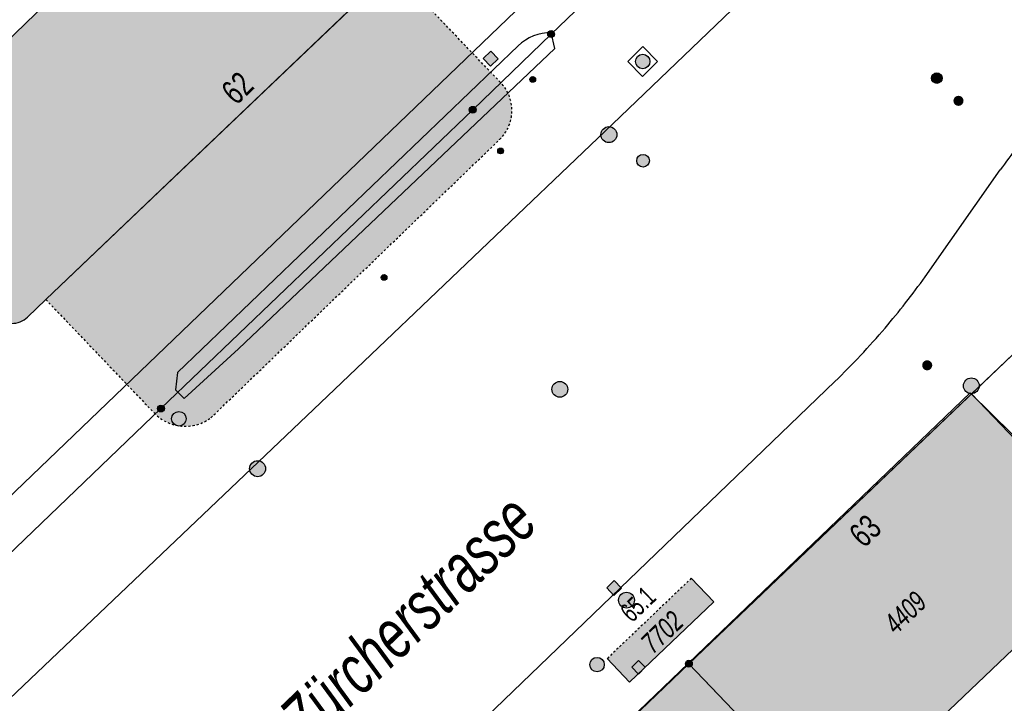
# Model space of a CAD drawing. Header units: metres. Extents: x 2695751 to 2696029, y 1260877 to 1261206.
# Tile 62 of 70: x 2695860 to 2695907, y 1261154 to 1261187. Entities that reach past the tile are written whole.
import ezdxf

# ---------------------------------------------------------------- set-up
doc = ezdxf.new("R2010")
doc.units = ezdxf.units.M
doc.header["$LTSCALE"] = 0.1
doc.linetypes.add('AUSGEZOGEN', pattern=[0])
doc.linetypes.add('VERDECKT2_S2', pattern=[0.36, 0.2, -0.16])
for name, color, linetype in [('Aménagement du territoire_Ligne de distance', 7, 'AUSGEZOGEN'), ('Limites de bien-fonds', 7, 'AUSGEZOGEN'), ('Mensuration officielle_Lignes (Couverture du sol)', 7, 'AUSGEZOGEN'), ('Mensuration officielle_Lignes (Objets divers)', 7, 'AUSGEZOGEN'), ('Mensuration officielle_Noms de rues', 7, 'AUSGEZOGEN'), ("Mensuration officielle_N° d'assurance", 7, 'AUSGEZOGEN'), ('Mensuration officielle_N° de bâtiment', 7, 'AUSGEZOGEN'), ('Mensuration officielle_Surface (Objets divers)', 7, 'AUSGEZOGEN'), ('Mensuration officielle_Surfaces de bâtiments (Couverture du sol)', 7, 'AUSGEZOGEN'), ('Mensuration officielle_Surfaces de bâtiments (Objets divers)', 7, 'AUSGEZOGEN'), ('Points fixes eau potable', 255, 'AUSGEZOGEN'), ('Points fixes EU', 255, 'AUSGEZOGEN'), ('Points fixes gaz', 255, 'AUSGEZOGEN'), ('Points fixes mensuration officielle', 255, 'AUSGEZOGEN'), ('Points fixes réseau électrique', 255, 'AUSGEZOGEN'), ('Réseau AEW', 8, 'AUSGEZOGEN')]:
    doc.layers.add(name, color=color, linetype=linetype)
doc.styles.add('ARIAL', font='arial.ttf')

msp = doc.modelspace()

# ---------------------------------------------------------------- hatches: boundary and pattern name
at = {"layer": 'Mensuration officielle_Surfaces de bâtiments (Couverture du sol)', "true_color": 0xd2d2d2, "transparency": 33554687}
for points in [[(2695829.558, 1261193.201), (2695842.146, 1261177.834), (2695845.702, 1261181.265), (2695846.298, 1261180.647), (2695845.392, 1261179.773), (2695848.97, 1261175.394), (2695850.618, 1261176.936), (2695850.625, 1261178.799), (2695848.123, 1261181.392), (2695848.389, 1261181.648), (2695847.285, 1261182.792), (2695858.9, 1261193.999), (2695862.362, 1261190.411), (2695860.241, 1261188.365), (2695861.257, 1261187.312), (2695852.643, 1261179), (2695858.891, 1261172.509), (2695858.93, 1261172.471), (2695858.97, 1261172.434), (2695859.012, 1261172.4), (2695859.056, 1261172.368), (2695859.102, 1261172.339), (2695859.149, 1261172.311), (2695859.197, 1261172.286), (2695859.246, 1261172.264), (2695859.297, 1261172.244), (2695859.348, 1261172.227), (2695859.401, 1261172.212), (2695859.454, 1261172.2), (2695859.507, 1261172.19), (2695859.561, 1261172.184), (2695859.615, 1261172.18), (2695859.67, 1261172.179), (2695859.724, 1261172.18), (2695859.778, 1261172.185), (2695859.832, 1261172.192), (2695859.885, 1261172.202), (2695859.938, 1261172.214), (2695859.99, 1261172.229), (2695860.042, 1261172.247), (2695860.092, 1261172.267), (2695860.141, 1261172.29), (2695860.189, 1261172.316), (2695860.236, 1261172.343), (2695860.281, 1261172.374), (2695860.325, 1261172.406), (2695860.367, 1261172.44), (2695860.407, 1261172.477), (2695861.275, 1261173.305), (2695877.691, 1261188.983), (2695880.801, 1261191.953), (2695869.622, 1261203.818), (2695867.258, 1261206.158), (2695834.718, 1261206.158), (2695825.75, 1261197.85)], [(2695891.76, 1261156.04), (2695898.74, 1261148.73), (2695912.161, 1261161.515), (2695905.167, 1261168.83)], [(2695898.74, 1261148.73), (2695891.76, 1261156.04), (2695878.371, 1261143.22), (2695878.576, 1261143.007), (2695875.837, 1261140.373), (2695882.233, 1261133.65), (2695873.316, 1261125.135), (2695876.905, 1261121.514), (2695881.16, 1261125.577), (2695882.281, 1261126.648), (2695884.785, 1261124.026), (2695890.427, 1261129.48), (2695889.224, 1261130.739), (2695895.665, 1261136.946), (2695891.276, 1261141.584)]]:
    msp.add_hatch(color=254, dxfattribs=at).paths.add_polyline_path(points)
at = {"layer": 'Mensuration officielle_Surfaces de bâtiments (Objets divers)', "true_color": 0xebebeb, "transparency": 33554687}
for points in [[(2695869.101, 1261167.704), (2695882.783, 1261180.893), (2695882.851, 1261180.962), (2695882.916, 1261181.035), (2695882.977, 1261181.111), (2695883.034, 1261181.19), (2695883.087, 1261181.272), (2695883.136, 1261181.356), (2695883.181, 1261181.443), (2695883.221, 1261181.532), (2695883.256, 1261181.623), (2695883.287, 1261181.715), (2695883.313, 1261181.809), (2695883.334, 1261181.904), (2695883.35, 1261182), (2695883.361, 1261182.097), (2695883.368, 1261182.194), (2695883.369, 1261182.292), (2695883.366, 1261182.389), (2695883.357, 1261182.486), (2695883.344, 1261182.583), (2695883.325, 1261182.679), (2695883.302, 1261182.773), (2695883.274, 1261182.867), (2695883.242, 1261182.958), (2695883.204, 1261183.049), (2695883.162, 1261183.137), (2695883.116, 1261183.222), (2695883.066, 1261183.306), (2695883.011, 1261183.386), (2695882.952, 1261183.464), (2695882.889, 1261183.539), (2695882.823, 1261183.61), (2695877.691, 1261188.983), (2695861.275, 1261173.305), (2695866.406, 1261167.932), (2695866.473, 1261167.865), (2695866.544, 1261167.8), (2695866.617, 1261167.74), (2695866.694, 1261167.682), (2695866.772, 1261167.629), (2695866.854, 1261167.579), (2695866.937, 1261167.533), (2695867.023, 1261167.491), (2695867.11, 1261167.452), (2695867.199, 1261167.418), (2695867.29, 1261167.389), (2695867.382, 1261167.363), (2695867.475, 1261167.342), (2695867.568, 1261167.325), (2695867.663, 1261167.313), (2695867.758, 1261167.305), (2695867.853, 1261167.301), (2695867.949, 1261167.302), (2695868.044, 1261167.307), (2695868.139, 1261167.317), (2695868.233, 1261167.331), (2695868.326, 1261167.35), (2695868.419, 1261167.372), (2695868.51, 1261167.4), (2695868.6, 1261167.431), (2695868.689, 1261167.467), (2695868.775, 1261167.506), (2695868.86, 1261167.55), (2695868.943, 1261167.598), (2695869.023, 1261167.649)], [(2695888.953, 1261155.157), (2695892.945, 1261158.969), (2695891.875, 1261160.09), (2695887.882, 1261156.278)]]:
    msp.add_hatch(color=7, dxfattribs=at).paths.add_polyline_path(points)
at = {"layer": 'Points fixes eau potable', "transparency": 33554687}
for points in [[(2695904.378, 1261182.905), (2695904.361, 1261182.888), (2695904.347, 1261182.868), (2695904.334, 1261182.848), (2695904.324, 1261182.826), (2695904.316, 1261182.804), (2695904.31, 1261182.78), (2695904.306, 1261182.756), (2695904.305, 1261182.732), (2695904.307, 1261182.708), (2695904.31, 1261182.684), (2695904.317, 1261182.661), (2695904.325, 1261182.639), (2695904.336, 1261182.617), (2695904.349, 1261182.597), (2695904.364, 1261182.578), (2695904.38, 1261182.56), (2695904.399, 1261182.545), (2695904.419, 1261182.531), (2695904.44, 1261182.52), (2695904.462, 1261182.51), (2695904.485, 1261182.503), (2695904.509, 1261182.499), (2695904.533, 1261182.496), (2695904.557, 1261182.497), (2695904.581, 1261182.499), (2695904.604, 1261182.504), (2695904.627, 1261182.512), (2695904.649, 1261182.521), (2695904.67, 1261182.533), (2695904.69, 1261182.547), (2695904.708, 1261182.563), (2695904.725, 1261182.58), (2695904.739, 1261182.6), (2695904.752, 1261182.62), (2695904.762, 1261182.642), (2695904.77, 1261182.664), (2695904.776, 1261182.688), (2695904.78, 1261182.712), (2695904.781, 1261182.736), (2695904.779, 1261182.76), (2695904.776, 1261182.784), (2695904.769, 1261182.807), (2695904.761, 1261182.829), (2695904.75, 1261182.851), (2695904.737, 1261182.871), (2695904.722, 1261182.89), (2695904.706, 1261182.908), (2695904.687, 1261182.923), (2695904.667, 1261182.937), (2695904.646, 1261182.948), (2695904.624, 1261182.958), (2695904.601, 1261182.965), (2695904.577, 1261182.969), (2695904.553, 1261182.972), (2695904.529, 1261182.971), (2695904.505, 1261182.969), (2695904.482, 1261182.964), (2695904.459, 1261182.956), (2695904.437, 1261182.947), (2695904.416, 1261182.935), (2695904.396, 1261182.921)], [(2695902.894, 1261170.364), (2695902.878, 1261170.346), (2695902.863, 1261170.327), (2695902.851, 1261170.306), (2695902.84, 1261170.285), (2695902.832, 1261170.262), (2695902.826, 1261170.239), (2695902.822, 1261170.215), (2695902.821, 1261170.191), (2695902.823, 1261170.167), (2695902.826, 1261170.143), (2695902.832, 1261170.12), (2695902.841, 1261170.097), (2695902.852, 1261170.076), (2695902.864, 1261170.055), (2695902.879, 1261170.036), (2695902.896, 1261170.019), (2695902.914, 1261170.003), (2695902.934, 1261169.99), (2695902.955, 1261169.978), (2695902.977, 1261169.969), (2695903, 1261169.962), (2695903.024, 1261169.957), (2695903.048, 1261169.954), (2695903.072, 1261169.955), (2695903.096, 1261169.957), (2695903.12, 1261169.962), (2695903.143, 1261169.969), (2695903.165, 1261169.979), (2695903.186, 1261169.991), (2695903.205, 1261170.005), (2695903.224, 1261170.02), (2695903.24, 1261170.038), (2695903.255, 1261170.057), (2695903.267, 1261170.078), (2695903.278, 1261170.099), (2695903.286, 1261170.122), (2695903.292, 1261170.145), (2695903.296, 1261170.169), (2695903.297, 1261170.193), (2695903.295, 1261170.217), (2695903.292, 1261170.241), (2695903.286, 1261170.264), (2695903.277, 1261170.287), (2695903.266, 1261170.308), (2695903.254, 1261170.329), (2695903.239, 1261170.348), (2695903.222, 1261170.365), (2695903.204, 1261170.381), (2695903.184, 1261170.394), (2695903.163, 1261170.406), (2695903.141, 1261170.415), (2695903.118, 1261170.422), (2695903.094, 1261170.427), (2695903.07, 1261170.43), (2695903.046, 1261170.429), (2695903.022, 1261170.427), (2695902.998, 1261170.422), (2695902.975, 1261170.415), (2695902.953, 1261170.405), (2695902.932, 1261170.393), (2695902.913, 1261170.379)], [(2695905.412, 1261168.949), (2695905.461, 1261169.007), (2695905.497, 1261169.074), (2695905.52, 1261169.146), (2695905.527, 1261169.222), (2695905.519, 1261169.297), (2695905.496, 1261169.369), (2695905.459, 1261169.436), (2695905.409, 1261169.493), (2695905.349, 1261169.539), (2695905.281, 1261169.572), (2695905.207, 1261169.591), (2695905.131, 1261169.594), (2695905.056, 1261169.583), (2695904.985, 1261169.556), (2695904.921, 1261169.516), (2695904.866, 1261169.463), (2695904.823, 1261169.401), (2695904.794, 1261169.331), (2695904.779, 1261169.256), (2695904.779, 1261169.18), (2695904.795, 1261169.106), (2695904.825, 1261169.037), (2695904.869, 1261168.975), (2695904.924, 1261168.922), (2695904.988, 1261168.883), (2695905.06, 1261168.857), (2695905.135, 1261168.845), (2695905.21, 1261168.85), (2695905.284, 1261168.869), (2695905.352, 1261168.903)]]:
    msp.add_hatch(color=7, dxfattribs=at).paths.add_polyline_path(points)
at = {"layer": 'Points fixes EU', "transparency": 33554687}
for color, points in [(7, [(2695882.721, 1261184.728), (2695882.376, 1261185.089), (2695882.015, 1261184.744), (2695882.36, 1261184.383)]), (253, [(2695888.346, 1261181.13), (2695888.338, 1261181.206), (2695888.315, 1261181.279), (2695888.278, 1261181.346), (2695888.228, 1261181.405), (2695888.167, 1261181.452), (2695888.098, 1261181.485), (2695888.024, 1261181.505), (2695887.948, 1261181.508), (2695887.872, 1261181.497), (2695887.8, 1261181.47), (2695887.735, 1261181.43), (2695887.679, 1261181.377), (2695887.636, 1261181.314), (2695887.605, 1261181.243), (2695887.59, 1261181.168), (2695887.59, 1261181.092), (2695887.605, 1261181.017), (2695887.636, 1261180.946), (2695887.679, 1261180.883), (2695887.735, 1261180.83), (2695887.8, 1261180.79), (2695887.872, 1261180.763), (2695887.948, 1261180.752), (2695888.024, 1261180.755), (2695888.098, 1261180.775), (2695888.167, 1261180.808), (2695888.228, 1261180.855), (2695888.278, 1261180.914), (2695888.315, 1261180.981), (2695888.338, 1261181.054)]), (253, [(2695871.693, 1261165.288), (2695871.685, 1261165.364), (2695871.662, 1261165.437), (2695871.625, 1261165.504), (2695871.575, 1261165.563), (2695871.514, 1261165.61), (2695871.445, 1261165.643), (2695871.371, 1261165.663), (2695871.295, 1261165.666), (2695871.219, 1261165.655), (2695871.147, 1261165.628), (2695871.082, 1261165.588), (2695871.026, 1261165.535), (2695870.983, 1261165.472), (2695870.952, 1261165.401), (2695870.937, 1261165.326), (2695870.937, 1261165.25), (2695870.952, 1261165.175), (2695870.983, 1261165.104), (2695871.026, 1261165.041), (2695871.082, 1261164.988), (2695871.147, 1261164.948), (2695871.219, 1261164.921), (2695871.295, 1261164.91), (2695871.371, 1261164.913), (2695871.445, 1261164.933), (2695871.514, 1261164.966), (2695871.575, 1261165.013), (2695871.625, 1261165.072), (2695871.662, 1261165.139), (2695871.685, 1261165.212)]), (7, [(2695887.865, 1261159.641), (2695888.21, 1261159.28), (2695888.571, 1261159.625), (2695888.226, 1261159.986)]), (7, [(2695889.075, 1261159.31), (2695889.017, 1261159.359), (2695888.951, 1261159.396), (2695888.879, 1261159.419), (2695888.803, 1261159.427), (2695888.728, 1261159.42), (2695888.655, 1261159.397), (2695888.589, 1261159.36), (2695888.531, 1261159.311), (2695888.485, 1261159.251), (2695888.451, 1261159.183), (2695888.432, 1261159.11), (2695888.428, 1261159.034), (2695888.439, 1261158.959), (2695888.466, 1261158.888), (2695888.506, 1261158.823), (2695888.558, 1261158.768), (2695888.62, 1261158.725), (2695888.69, 1261158.694), (2695888.764, 1261158.679), (2695888.84, 1261158.679), (2695888.914, 1261158.694), (2695888.984, 1261158.724), (2695889.046, 1261158.767), (2695889.099, 1261158.822), (2695889.139, 1261158.886), (2695889.165, 1261158.957), (2695889.177, 1261159.032), (2695889.173, 1261159.108), (2695889.155, 1261159.182), (2695889.121, 1261159.25)])]:
    msp.add_hatch(color=color, dxfattribs=at).paths.add_polyline_path(points)
at = {"layer": 'Points fixes EU', "lineweight": 25, "transparency": 33554687}
msp.add_hatch(color=7, dxfattribs=at).paths.add_polyline_path([(2695889.815, 1261184.355), (2695889.859, 1261184.408), (2695889.891, 1261184.47), (2695889.911, 1261184.536), (2695889.917, 1261184.606), (2695889.908, 1261184.675), (2695889.886, 1261184.741), (2695889.851, 1261184.801), (2695889.805, 1261184.853), (2695889.749, 1261184.894), (2695889.686, 1261184.924), (2695889.618, 1261184.94), (2695889.549, 1261184.942), (2695889.48, 1261184.93), (2695889.416, 1261184.905), (2695889.357, 1261184.867), (2695889.308, 1261184.818), (2695889.269, 1261184.76), (2695889.243, 1261184.695), (2695889.23, 1261184.627), (2695889.232, 1261184.558), (2695889.247, 1261184.49), (2695889.276, 1261184.426), (2695889.317, 1261184.37), (2695889.368, 1261184.323), (2695889.428, 1261184.287), (2695889.493, 1261184.265), (2695889.562, 1261184.255), (2695889.632, 1261184.26), (2695889.699, 1261184.279), (2695889.761, 1261184.311)])
at = {"layer": 'Points fixes gaz', "transparency": 33554687}
msp.add_hatch(color=7, dxfattribs=at).paths.add_polyline_path([(2695903.336, 1261183.64), (2695903.374, 1261183.608), (2695903.418, 1261183.583), (2695903.467, 1261183.568), (2695903.517, 1261183.563), (2695903.567, 1261183.569), (2695903.616, 1261183.584), (2695903.66, 1261183.609), (2695903.698, 1261183.642), (2695903.729, 1261183.682), (2695903.751, 1261183.727), (2695903.764, 1261183.776), (2695903.766, 1261183.827), (2695903.758, 1261183.877), (2695903.74, 1261183.924), (2695903.714, 1261183.967), (2695903.679, 1261184.003), (2695903.637, 1261184.032), (2695903.59, 1261184.052), (2695903.541, 1261184.062), (2695903.49, 1261184.062), (2695903.441, 1261184.052), (2695903.394, 1261184.031), (2695903.353, 1261184.002), (2695903.318, 1261183.966), (2695903.292, 1261183.923), (2695903.274, 1261183.875), (2695903.267, 1261183.825), (2695903.269, 1261183.775), (2695903.282, 1261183.726), (2695903.305, 1261183.68)])
at = {"layer": 'Points fixes mensuration officielle', "transparency": 33554687}
for points in [[(2695885.392, 1261185.9), (2695885.389, 1261185.933), (2695885.379, 1261185.964), (2695885.363, 1261185.993), (2695885.342, 1261186.018), (2695885.316, 1261186.038), (2695885.286, 1261186.052), (2695885.255, 1261186.061), (2695885.222, 1261186.062), (2695885.189, 1261186.057), (2695885.158, 1261186.046), (2695885.131, 1261186.029), (2695885.107, 1261186.006), (2695885.088, 1261185.979), (2695885.075, 1261185.949), (2695885.068, 1261185.916), (2695885.068, 1261185.884), (2695885.075, 1261185.851), (2695885.088, 1261185.821), (2695885.107, 1261185.794), (2695885.131, 1261185.771), (2695885.158, 1261185.754), (2695885.189, 1261185.743), (2695885.222, 1261185.738), (2695885.255, 1261185.739), (2695885.286, 1261185.748), (2695885.316, 1261185.762), (2695885.342, 1261185.782), (2695885.363, 1261185.807), (2695885.379, 1261185.836), (2695885.389, 1261185.867)], [(2695881.672, 1261182.31), (2695881.669, 1261182.343), (2695881.659, 1261182.374), (2695881.643, 1261182.403), (2695881.622, 1261182.428), (2695881.596, 1261182.448), (2695881.566, 1261182.462), (2695881.535, 1261182.471), (2695881.502, 1261182.472), (2695881.469, 1261182.467), (2695881.438, 1261182.456), (2695881.411, 1261182.439), (2695881.387, 1261182.416), (2695881.368, 1261182.389), (2695881.355, 1261182.359), (2695881.348, 1261182.326), (2695881.348, 1261182.294), (2695881.355, 1261182.261), (2695881.368, 1261182.231), (2695881.387, 1261182.204), (2695881.411, 1261182.181), (2695881.438, 1261182.164), (2695881.469, 1261182.153), (2695881.502, 1261182.148), (2695881.535, 1261182.149), (2695881.566, 1261182.158), (2695881.596, 1261182.172), (2695881.622, 1261182.192), (2695881.643, 1261182.217), (2695881.659, 1261182.246), (2695881.669, 1261182.277)], [(2695866.892, 1261168.14), (2695866.889, 1261168.173), (2695866.879, 1261168.204), (2695866.863, 1261168.233), (2695866.842, 1261168.258), (2695866.816, 1261168.278), (2695866.786, 1261168.292), (2695866.755, 1261168.301), (2695866.722, 1261168.302), (2695866.689, 1261168.297), (2695866.658, 1261168.286), (2695866.631, 1261168.269), (2695866.607, 1261168.246), (2695866.588, 1261168.219), (2695866.575, 1261168.189), (2695866.568, 1261168.156), (2695866.568, 1261168.124), (2695866.575, 1261168.091), (2695866.588, 1261168.061), (2695866.607, 1261168.034), (2695866.631, 1261168.011), (2695866.658, 1261167.994), (2695866.689, 1261167.983), (2695866.722, 1261167.978), (2695866.755, 1261167.979), (2695866.786, 1261167.988), (2695866.816, 1261168.002), (2695866.842, 1261168.022), (2695866.863, 1261168.047), (2695866.879, 1261168.076), (2695866.889, 1261168.107)], [(2695891.922, 1261156.04), (2695891.919, 1261156.073), (2695891.909, 1261156.104), (2695891.893, 1261156.133), (2695891.872, 1261156.158), (2695891.846, 1261156.178), (2695891.816, 1261156.192), (2695891.785, 1261156.201), (2695891.752, 1261156.202), (2695891.719, 1261156.197), (2695891.688, 1261156.186), (2695891.661, 1261156.169), (2695891.637, 1261156.146), (2695891.618, 1261156.119), (2695891.605, 1261156.089), (2695891.598, 1261156.056), (2695891.598, 1261156.024), (2695891.605, 1261155.991), (2695891.618, 1261155.961), (2695891.637, 1261155.934), (2695891.661, 1261155.911), (2695891.688, 1261155.894), (2695891.719, 1261155.883), (2695891.752, 1261155.878), (2695891.785, 1261155.879), (2695891.816, 1261155.888), (2695891.846, 1261155.902), (2695891.872, 1261155.922), (2695891.893, 1261155.947), (2695891.909, 1261155.976), (2695891.919, 1261156.007)]]:
    msp.add_hatch(color=7, dxfattribs=at).paths.add_polyline_path(points)
at = {"layer": 'Points fixes réseau électrique', "transparency": 33554687}
h = msp.add_hatch(color=7, dxfattribs=at)
h.paths.add_polyline_path([(2695889.286, 1261179.895), (2695889.288, 1261179.865), (2695889.292, 1261179.835), (2695889.3, 1261179.805), (2695889.31, 1261179.777), (2695889.324, 1261179.75), (2695889.34, 1261179.724), (2695889.359, 1261179.7), (2695889.379, 1261179.678), (2695889.403, 1261179.658), (2695889.427, 1261179.641), (2695889.454, 1261179.626), (2695889.482, 1261179.614), (2695889.511, 1261179.605), (2695889.541, 1261179.599), (2695889.571, 1261179.595), (2695889.601, 1261179.595), (2695889.632, 1261179.599), (2695889.661, 1261179.605), (2695889.69, 1261179.614), (2695889.718, 1261179.626), (2695889.745, 1261179.641), (2695889.77, 1261179.658), (2695889.793, 1261179.678), (2695889.814, 1261179.7), (2695889.832, 1261179.724), (2695889.848, 1261179.75), (2695889.862, 1261179.777), (2695889.872, 1261179.805), (2695889.88, 1261179.835), (2695889.885, 1261179.865), (2695889.886, 1261179.895), (2695889.885, 1261179.925), (2695889.88, 1261179.955), (2695889.872, 1261179.985), (2695889.862, 1261180.013), (2695889.848, 1261180.041), (2695889.832, 1261180.066), (2695889.814, 1261180.091), (2695889.793, 1261180.113), (2695889.77, 1261180.132), (2695889.745, 1261180.15), (2695889.718, 1261180.164), (2695889.69, 1261180.176), (2695889.661, 1261180.186), (2695889.632, 1261180.192), (2695889.601, 1261180.195), (2695889.571, 1261180.195), (2695889.541, 1261180.192), (2695889.511, 1261180.186), (2695889.482, 1261180.176), (2695889.454, 1261180.164), (2695889.427, 1261180.15), (2695889.403, 1261180.132), (2695889.379, 1261180.113), (2695889.359, 1261180.091), (2695889.34, 1261180.066), (2695889.324, 1261180.041), (2695889.31, 1261180.013), (2695889.3, 1261179.985), (2695889.292, 1261179.955), (2695889.288, 1261179.925)])
h.paths.add_polyline_path([(2695889.592, 1261179.896), (2695889.592, 1261179.895), (2695889.592, 1261179.894), (2695889.592, 1261179.894), (2695889.592, 1261179.893), (2695889.592, 1261179.893), (2695889.591, 1261179.892), (2695889.591, 1261179.892), (2695889.591, 1261179.891), (2695889.59, 1261179.891), (2695889.59, 1261179.89), (2695889.589, 1261179.89), (2695889.589, 1261179.89), (2695889.588, 1261179.889), (2695889.588, 1261179.889), (2695889.587, 1261179.889), (2695889.586, 1261179.889), (2695889.586, 1261179.889), (2695889.585, 1261179.889), (2695889.585, 1261179.889), (2695889.584, 1261179.889), (2695889.584, 1261179.89), (2695889.583, 1261179.89), (2695889.583, 1261179.89), (2695889.582, 1261179.891), (2695889.582, 1261179.891), (2695889.581, 1261179.892), (2695889.581, 1261179.892), (2695889.581, 1261179.893), (2695889.58, 1261179.893), (2695889.58, 1261179.894), (2695889.58, 1261179.894), (2695889.58, 1261179.895), (2695889.58, 1261179.896), (2695889.58, 1261179.896), (2695889.58, 1261179.897), (2695889.581, 1261179.897), (2695889.581, 1261179.898), (2695889.581, 1261179.899), (2695889.582, 1261179.899), (2695889.582, 1261179.899), (2695889.583, 1261179.9), (2695889.583, 1261179.9), (2695889.584, 1261179.9), (2695889.584, 1261179.901), (2695889.585, 1261179.901), (2695889.585, 1261179.901), (2695889.586, 1261179.901), (2695889.586, 1261179.901), (2695889.587, 1261179.901), (2695889.588, 1261179.901), (2695889.588, 1261179.901), (2695889.589, 1261179.9), (2695889.589, 1261179.9), (2695889.59, 1261179.9), (2695889.59, 1261179.899), (2695889.591, 1261179.899), (2695889.591, 1261179.899), (2695889.591, 1261179.898), (2695889.592, 1261179.897), (2695889.592, 1261179.897), (2695889.592, 1261179.896)], flags=16)
for points in [[(2695886.018, 1261169.052), (2695886.01, 1261169.127), (2695885.988, 1261169.2), (2695885.951, 1261169.266), (2695885.901, 1261169.324), (2695885.841, 1261169.37), (2695885.773, 1261169.404), (2695885.7, 1261169.423), (2695885.624, 1261169.427), (2695885.549, 1261169.415), (2695885.478, 1261169.389), (2695885.413, 1261169.349), (2695885.358, 1261169.296), (2695885.315, 1261169.234), (2695885.285, 1261169.164), (2695885.27, 1261169.09), (2695885.27, 1261169.014), (2695885.285, 1261168.94), (2695885.315, 1261168.87), (2695885.358, 1261168.808), (2695885.413, 1261168.755), (2695885.478, 1261168.715), (2695885.549, 1261168.689), (2695885.624, 1261168.677), (2695885.7, 1261168.681), (2695885.773, 1261168.7), (2695885.841, 1261168.734), (2695885.901, 1261168.78), (2695885.951, 1261168.838), (2695885.988, 1261168.904), (2695886.01, 1261168.977)], [(2695867.236, 1261167.656), (2695867.238, 1261167.621), (2695867.244, 1261167.586), (2695867.252, 1261167.553), (2695867.264, 1261167.52), (2695867.28, 1261167.489), (2695867.298, 1261167.459), (2695867.319, 1261167.432), (2695867.343, 1261167.407), (2695867.37, 1261167.384), (2695867.398, 1261167.364), (2695867.429, 1261167.347), (2695867.461, 1261167.333), (2695867.494, 1261167.323), (2695867.528, 1261167.316), (2695867.563, 1261167.312), (2695867.598, 1261167.312), (2695867.632, 1261167.316), (2695867.666, 1261167.323), (2695867.7, 1261167.333), (2695867.732, 1261167.347), (2695867.762, 1261167.364), (2695867.791, 1261167.384), (2695867.817, 1261167.407), (2695867.841, 1261167.432), (2695867.862, 1261167.459), (2695867.881, 1261167.489), (2695867.896, 1261167.52), (2695867.908, 1261167.553), (2695867.917, 1261167.586), (2695867.922, 1261167.621), (2695867.924, 1261167.656), (2695867.922, 1261167.69), (2695867.917, 1261167.725), (2695867.908, 1261167.759), (2695867.896, 1261167.791), (2695867.881, 1261167.823), (2695867.862, 1261167.852), (2695867.841, 1261167.88), (2695867.817, 1261167.905), (2695867.791, 1261167.928), (2695867.762, 1261167.947), (2695867.732, 1261167.964), (2695867.7, 1261167.978), (2695867.666, 1261167.988), (2695867.632, 1261167.995), (2695867.598, 1261167.999), (2695867.563, 1261167.999), (2695867.528, 1261167.995), (2695867.494, 1261167.988), (2695867.461, 1261167.978), (2695867.429, 1261167.964), (2695867.398, 1261167.947), (2695867.37, 1261167.928), (2695867.343, 1261167.905), (2695867.319, 1261167.88), (2695867.298, 1261167.852), (2695867.28, 1261167.823), (2695867.264, 1261167.791), (2695867.252, 1261167.759), (2695867.244, 1261167.725), (2695867.238, 1261167.69)], [(2695887.062, 1261155.996), (2695887.064, 1261155.961), (2695887.07, 1261155.926), (2695887.078, 1261155.893), (2695887.09, 1261155.86), (2695887.106, 1261155.829), (2695887.124, 1261155.799), (2695887.145, 1261155.772), (2695887.169, 1261155.747), (2695887.196, 1261155.724), (2695887.224, 1261155.704), (2695887.255, 1261155.687), (2695887.287, 1261155.673), (2695887.32, 1261155.663), (2695887.354, 1261155.656), (2695887.389, 1261155.652), (2695887.424, 1261155.652), (2695887.458, 1261155.656), (2695887.492, 1261155.663), (2695887.526, 1261155.673), (2695887.558, 1261155.687), (2695887.588, 1261155.704), (2695887.617, 1261155.724), (2695887.643, 1261155.747), (2695887.667, 1261155.772), (2695887.688, 1261155.799), (2695887.707, 1261155.829), (2695887.722, 1261155.86), (2695887.734, 1261155.893), (2695887.743, 1261155.926), (2695887.748, 1261155.961), (2695887.75, 1261155.996), (2695887.748, 1261156.03), (2695887.743, 1261156.065), (2695887.734, 1261156.099), (2695887.722, 1261156.131), (2695887.707, 1261156.163), (2695887.688, 1261156.192), (2695887.667, 1261156.22), (2695887.643, 1261156.245), (2695887.617, 1261156.268), (2695887.588, 1261156.287), (2695887.558, 1261156.304), (2695887.526, 1261156.318), (2695887.492, 1261156.328), (2695887.458, 1261156.335), (2695887.424, 1261156.339), (2695887.389, 1261156.339), (2695887.354, 1261156.335), (2695887.32, 1261156.328), (2695887.287, 1261156.318), (2695887.255, 1261156.304), (2695887.224, 1261156.287), (2695887.196, 1261156.268), (2695887.169, 1261156.245), (2695887.145, 1261156.22), (2695887.124, 1261156.192), (2695887.106, 1261156.163), (2695887.09, 1261156.131), (2695887.078, 1261156.099), (2695887.07, 1261156.065), (2695887.064, 1261156.03)], [(2695889.692, 1261155.868), (2695889.375, 1261156.187), (2695889.055, 1261155.869), (2695889.373, 1261155.55)]]:
    msp.add_hatch(color=7, dxfattribs=at).paths.add_polyline_path(points)
at = {"layer": 'Réseau AEW', "transparency": 33554687}
for points in [[(2695884.221, 1261183.751), (2695884.221, 1261183.737), (2695884.223, 1261183.723), (2695884.227, 1261183.71), (2695884.232, 1261183.697), (2695884.238, 1261183.684), (2695884.245, 1261183.672), (2695884.254, 1261183.661), (2695884.263, 1261183.651), (2695884.274, 1261183.642), (2695884.285, 1261183.634), (2695884.297, 1261183.628), (2695884.31, 1261183.622), (2695884.324, 1261183.618), (2695884.337, 1261183.615), (2695884.351, 1261183.614), (2695884.365, 1261183.614), (2695884.379, 1261183.615), (2695884.392, 1261183.618), (2695884.406, 1261183.622), (2695884.419, 1261183.628), (2695884.431, 1261183.634), (2695884.442, 1261183.642), (2695884.453, 1261183.651), (2695884.462, 1261183.661), (2695884.471, 1261183.672), (2695884.478, 1261183.684), (2695884.484, 1261183.697), (2695884.489, 1261183.71), (2695884.493, 1261183.723), (2695884.495, 1261183.737), (2695884.495, 1261183.751), (2695884.495, 1261183.765), (2695884.493, 1261183.779), (2695884.489, 1261183.792), (2695884.484, 1261183.805), (2695884.478, 1261183.818), (2695884.471, 1261183.83), (2695884.462, 1261183.841), (2695884.453, 1261183.851), (2695884.442, 1261183.86), (2695884.431, 1261183.868), (2695884.419, 1261183.874), (2695884.406, 1261183.88), (2695884.392, 1261183.884), (2695884.379, 1261183.887), (2695884.365, 1261183.888), (2695884.351, 1261183.888), (2695884.337, 1261183.887), (2695884.324, 1261183.884), (2695884.31, 1261183.88), (2695884.297, 1261183.874), (2695884.285, 1261183.868), (2695884.274, 1261183.86), (2695884.263, 1261183.851), (2695884.254, 1261183.841), (2695884.245, 1261183.83), (2695884.238, 1261183.818), (2695884.232, 1261183.805), (2695884.227, 1261183.792), (2695884.223, 1261183.779), (2695884.221, 1261183.765)], [(2695882.696, 1261180.355), (2695882.696, 1261180.341), (2695882.698, 1261180.327), (2695882.702, 1261180.314), (2695882.707, 1261180.301), (2695882.713, 1261180.288), (2695882.72, 1261180.276), (2695882.729, 1261180.265), (2695882.738, 1261180.255), (2695882.749, 1261180.246), (2695882.76, 1261180.238), (2695882.772, 1261180.232), (2695882.785, 1261180.226), (2695882.799, 1261180.222), (2695882.812, 1261180.219), (2695882.826, 1261180.218), (2695882.84, 1261180.218), (2695882.854, 1261180.219), (2695882.867, 1261180.222), (2695882.881, 1261180.226), (2695882.894, 1261180.232), (2695882.906, 1261180.238), (2695882.917, 1261180.246), (2695882.928, 1261180.255), (2695882.937, 1261180.265), (2695882.946, 1261180.276), (2695882.953, 1261180.288), (2695882.959, 1261180.301), (2695882.964, 1261180.314), (2695882.968, 1261180.327), (2695882.97, 1261180.341), (2695882.97, 1261180.355), (2695882.97, 1261180.369), (2695882.968, 1261180.383), (2695882.964, 1261180.396), (2695882.959, 1261180.409), (2695882.953, 1261180.422), (2695882.946, 1261180.434), (2695882.937, 1261180.445), (2695882.928, 1261180.455), (2695882.917, 1261180.464), (2695882.906, 1261180.472), (2695882.894, 1261180.478), (2695882.881, 1261180.484), (2695882.867, 1261180.488), (2695882.854, 1261180.491), (2695882.84, 1261180.492), (2695882.826, 1261180.492), (2695882.812, 1261180.491), (2695882.799, 1261180.488), (2695882.785, 1261180.484), (2695882.772, 1261180.478), (2695882.76, 1261180.472), (2695882.749, 1261180.464), (2695882.738, 1261180.455), (2695882.729, 1261180.445), (2695882.72, 1261180.434), (2695882.713, 1261180.422), (2695882.707, 1261180.409), (2695882.702, 1261180.396), (2695882.698, 1261180.383), (2695882.696, 1261180.369)], [(2695877.171, 1261174.36), (2695877.171, 1261174.346), (2695877.173, 1261174.332), (2695877.177, 1261174.319), (2695877.182, 1261174.306), (2695877.188, 1261174.293), (2695877.195, 1261174.281), (2695877.204, 1261174.27), (2695877.213, 1261174.26), (2695877.224, 1261174.251), (2695877.235, 1261174.243), (2695877.247, 1261174.237), (2695877.26, 1261174.231), (2695877.274, 1261174.227), (2695877.287, 1261174.224), (2695877.301, 1261174.223), (2695877.315, 1261174.223), (2695877.329, 1261174.224), (2695877.342, 1261174.227), (2695877.356, 1261174.231), (2695877.369, 1261174.237), (2695877.381, 1261174.243), (2695877.392, 1261174.251), (2695877.403, 1261174.26), (2695877.412, 1261174.27), (2695877.421, 1261174.281), (2695877.428, 1261174.293), (2695877.434, 1261174.306), (2695877.439, 1261174.319), (2695877.443, 1261174.332), (2695877.445, 1261174.346), (2695877.445, 1261174.36), (2695877.445, 1261174.374), (2695877.443, 1261174.388), (2695877.439, 1261174.401), (2695877.434, 1261174.414), (2695877.428, 1261174.427), (2695877.421, 1261174.439), (2695877.412, 1261174.45), (2695877.403, 1261174.46), (2695877.392, 1261174.469), (2695877.381, 1261174.477), (2695877.369, 1261174.483), (2695877.356, 1261174.489), (2695877.342, 1261174.493), (2695877.329, 1261174.496), (2695877.315, 1261174.497), (2695877.301, 1261174.497), (2695877.287, 1261174.496), (2695877.274, 1261174.493), (2695877.26, 1261174.489), (2695877.247, 1261174.483), (2695877.235, 1261174.477), (2695877.224, 1261174.469), (2695877.213, 1261174.46), (2695877.204, 1261174.45), (2695877.195, 1261174.439), (2695877.188, 1261174.427), (2695877.182, 1261174.414), (2695877.177, 1261174.401), (2695877.173, 1261174.388), (2695877.171, 1261174.374)], [(2695889.692, 1261155.868), (2695889.375, 1261156.187), (2695889.055, 1261155.869), (2695889.373, 1261155.55)]]:
    msp.add_hatch(color=1, dxfattribs=at).paths.add_polyline_path(points)

# ---------------------------------------------------------------- linework, layer by layer
at = {"layer": 'Aménagement du territoire_Ligne de distance', "color": 7, "linetype": 'AUSGEZOGEN', "transparency": 33554687}
for points in [[(2695752.611, 1261061.634), (2695779.91, 1261087.75), (2695816.03, 1261122.32), (2695859.01, 1261163.45), (2695885.13, 1261188.53)], [(2695905.1, 1261168.89), (2695878.37, 1261143.22), (2695870.553, 1261135.741)], [(2696023.31, 1261052.48), (2695984.53, 1261090.67), (2695946.06, 1261128.56), (2695905.1, 1261168.89)]]:
    msp.add_lwpolyline(points, dxfattribs=at)
at = {"layer": 'Limites de bien-fonds', "color": 7, "linetype": 'AUSGEZOGEN', "transparency": 33554687}
for q in [(2695908.38, 1261171.91), (2695870.474, 1261135.659)]:
    msp.add_line((2695891.76, 1261156.04), q, dxfattribs=at)
for points in [[(2695857.41, 1261159.21), (2695866.73, 1261168.14), (2695881.51, 1261182.31), (2695885.23, 1261185.9), (2695889.78, 1261190.27)], [(2695905.32, 1261141.8), (2695898.74, 1261148.73), (2695891.76, 1261156.04)]]:
    msp.add_lwpolyline(points, dxfattribs=at)
at = {"layer": 'Mensuration officielle_Lignes (Couverture du sol)', "color": 7, "linetype": 'AUSGEZOGEN', "transparency": 33554687}
for p, q in [((2695902.964, 1261174.388), (2695906.523, 1261179.463)), ((2695905.167, 1261168.83), (2695908.38, 1261171.91)), ((2695876.352, 1261147.921), (2695898.678, 1261169.42)), ((2695891.76, 1261156.04), (2695905.167, 1261168.83)), ((2695878.371, 1261143.22), (2695891.76, 1261156.04)), ((2695891.76, 1261156.04), (2695898.74, 1261148.73))]:
    msp.add_line(p, q, dxfattribs=at)
for points in [[(2695867.258, 1261206.158), (2695869.622, 1261203.818), (2695880.801, 1261191.953), (2695877.691, 1261188.983), (2695861.275, 1261173.305), (2695860.407, 1261172.477)], [(2695888.137, 1261181.627), (2695906.594, 1261199.334), (2695913.711, 1261206.158)], [(2695858.891, 1261172.509), (2695852.643, 1261179), (2695861.257, 1261187.312), (2695860.241, 1261188.365), (2695862.362, 1261190.411), (2695858.9, 1261193.999), (2695847.285, 1261182.792), (2695848.389, 1261181.648), (2695848.123, 1261181.392), (2695850.625, 1261178.799), (2695850.618, 1261176.936), (2695848.97, 1261175.394), (2695845.392, 1261179.773), (2695846.298, 1261180.647), (2695845.702, 1261181.265), (2695842.146, 1261177.834)], [(2695855.619, 1261156.157), (2695858.03, 1261158.46), (2695857.41, 1261159.21), (2695866.73, 1261168.14), (2695881.51, 1261182.31), (2695885.23, 1261185.9), (2695889.78, 1261190.27)], [(2695845.435, 1261140.956), (2695874.957, 1261169.05), (2695888.137, 1261181.627)], [(2695905.167, 1261168.83), (2695912.161, 1261161.515), (2695898.74, 1261148.73)]]:
    msp.add_lwpolyline(points, dxfattribs=at)
for centre, radius, start, end in [((2695941.839, 1261154.056), 43.506, 140.6986, 144.2674), ((2695872.786, 1261196.069), 37.159, 319.5477, 324.3048), ((2695859.665, 1261173.251), 1.072, 223.7891, 313.7925), ((2695872.933, 1261195.973), 36.985, 314.1153, 319.5139)]:
    msp.add_arc(centre, radius, start, end, dxfattribs=at)
at = {"layer": 'Mensuration officielle_Lignes (Objets divers)', "color": 7, "linetype": 'AUSGEZOGEN', "transparency": 33554687}
msp.add_line((2695883.665, 1261185.346), (2695867.514, 1261169.852), dxfattribs=at)
msp.add_lwpolyline([(2695867.514, 1261169.852), (2695867.426, 1261169.028), (2695867.827, 1261168.61), (2695870.406, 1261170.976), (2695885.411, 1261185.223), (2695885.239, 1261185.97)], dxfattribs=at)
msp.add_arc((2695885.219, 1261183.724), 2.246, 89.4845, 133.7664, dxfattribs=at)
at = {"layer": 'Mensuration officielle_Surface (Objets divers)', "color": 7, "linetype": 'AUSGEZOGEN', "transparency": 33554687}
for p, q in [((2695877.691, 1261188.983), (2695861.275, 1261173.305)), ((2695887.882, 1261156.278), (2695888.953, 1261155.157))]:
    msp.add_line(p, q, dxfattribs=at)
at = {"layer": 'Mensuration officielle_Surface (Objets divers)', "color": 7, "linetype": 'VERDECKT2_S2', "transparency": 33554687}
for p, q in [((2695882.823, 1261183.61), (2695877.691, 1261188.983)), ((2695869.101, 1261167.704), (2695882.783, 1261180.893)), ((2695861.275, 1261173.305), (2695866.406, 1261167.932)), ((2695891.875, 1261160.09), (2695887.882, 1261156.278))]:
    msp.add_line(p, q, dxfattribs=at)
at = {"layer": 'Mensuration officielle_Surface (Objets divers)', "color": 7, "linetype": 'AUSGEZOGEN', "transparency": 33554687}
msp.add_lwpolyline([(2695888.953, 1261155.157), (2695892.945, 1261158.969), (2695891.875, 1261160.09)], dxfattribs=at)
at = {"layer": 'Mensuration officielle_Surface (Objets divers)', "color": 7, "linetype": 'VERDECKT2_S2', "transparency": 33554687}
for centre, radius, start, end in [((2695881.456, 1261182.271), 1.914, 313.9196, 44.3935), ((2695867.883, 1261169.343), 2.043, 223.7071, 306.6214)]:
    msp.add_arc(centre, radius, start, end, dxfattribs=at)
at = {"layer": 'Points fixes eau potable', "transparency": 33554687}
msp.add_circle((2695905.152, 1261169.22), 0.375, dxfattribs=at)
at = {"layer": 'Points fixes EU', "color": 31, "lineweight": 25, "transparency": 33554687}
for p, q in [((2695888.866, 1261184.603), (2695889.577, 1261185.306)), ((2695889.569, 1261183.892), (2695888.866, 1261184.603)), ((2695890.28, 1261184.595), (2695889.569, 1261183.892))]:
    msp.add_line(p, q, dxfattribs=at)
at = {"layer": 'Points fixes EU', "lineweight": 25, "transparency": 33554687}
msp.add_line((2695889.577, 1261185.306), (2695890.28, 1261184.595), dxfattribs=at)
at = {"layer": 'Points fixes EU', "transparency": 33554687}
for points in [[(2695882.721, 1261184.728), (2695882.36, 1261184.383), (2695882.015, 1261184.744), (2695882.376, 1261185.089), (2695882.721, 1261184.728)], [(2695887.865, 1261159.641), (2695888.226, 1261159.986), (2695888.571, 1261159.625), (2695888.21, 1261159.28), (2695887.865, 1261159.641)]]:
    msp.add_lwpolyline(points, close=True, dxfattribs=at)
at = {"layer": 'Points fixes EU', "lineweight": 25, "transparency": 33554687}
msp.add_circle((2695889.573, 1261184.599), 0.344, dxfattribs=at)
at = {"layer": 'Points fixes EU', "transparency": 33554687}
for centre, radius in [((2695887.967, 1261181.13), 0.379), ((2695871.314, 1261165.288), 0.379), ((2695888.803, 1261159.052), 0.375)]:
    msp.add_circle(centre, radius, dxfattribs=at)
at = {"layer": 'Points fixes gaz', "transparency": 33554687}
msp.add_circle((2695903.516, 1261183.813), 0.25, dxfattribs=at)
at = {"layer": 'Points fixes mensuration officielle', "color": 7, "transparency": 33554687}
for centre in [(2695885.23, 1261185.9), (2695881.51, 1261182.31), (2695866.73, 1261168.14), (2695891.76, 1261156.04)]:
    msp.add_circle(centre, 0.162, dxfattribs=at)
at = {"layer": 'Points fixes réseau électrique', "transparency": 33554687}
for p, q in [((2695889.055, 1261155.869), (2695889.375, 1261156.187)), ((2695889.375, 1261156.187), (2695889.692, 1261155.868)), ((2695889.373, 1261155.55), (2695889.055, 1261155.869)), ((2695889.692, 1261155.868), (2695889.373, 1261155.55))]:
    msp.add_line(p, q, dxfattribs=at)
for centre, radius in [((2695889.586, 1261179.895), 0.3), ((2695885.643, 1261169.052), 0.375), ((2695867.58, 1261167.656), 0.344), ((2695887.406, 1261155.996), 0.344)]:
    msp.add_circle(centre, radius, dxfattribs=at)
at = {"layer": 'Réseau AEW', "color": 1, "transparency": 33554687}
for centre in [(2695884.358, 1261183.751), (2695882.833, 1261180.355), (2695877.308, 1261174.36)]:
    msp.add_circle(centre, 0.137, dxfattribs=at)

# ---------------------------------------------------------------- texts
at = {"layer": 'Mensuration officielle_Noms de rues', "color": 7, "transparency": 33554687, "insert": (2695878.451, 1261158.176), "char_height": 2.32421, "width": 16.02776, "attachment_point": 5, "rotation": 43.7562, "style": 'ARIAL'}
msp.add_mtext('\\A1;{\\fArial|i1|b0;\\H2.324206;\\W0.700000;\\C7;Zürcherstrasse}\\P', dxfattribs=at)
at = {"layer": "Mensuration officielle_N° d'assurance", "color": 7, "transparency": 33554687, "char_height": 0.96842, "width": 2.46457, "attachment_point": 5, "style": 'ARIAL'}
for s, insert, rotation in [('\\A1;{\\fArial|i1|b0;\\H0.968418;\\W0.700000;\\C7;4409}\\P', (2695902.018, 1261158.464), 43.6095), ('\\A1;{\\fArial|i1|b0;\\H0.968418;\\W0.700000;\\C7;7702}\\P', (2695890.493, 1261157.535), 43.677)]:
    msp.add_mtext(s, dxfattribs=dict(at, insert=insert, rotation=rotation))
at = {"layer": 'Mensuration officielle_N° de bâtiment', "color": 7, "transparency": 33554687, "style": 'ARIAL'}
for s, insert, char_height, width, attachment_point, rotation in [('\\W0.70;62', (2695870.765, 1261182.912), 1.1621, 1.68109, 8, 43.6815), ('\\W0.70;63', (2695899.714, 1261162.763), 1.1621, 1.68109, 2, 43.65), ('\\W0.66;65.1', (2695889.673, 1261158.517), 0.92968, 2.03566, 8, 43.677)]:
    msp.add_mtext(s, dxfattribs=dict(at, insert=insert, char_height=char_height, width=width, attachment_point=attachment_point, rotation=rotation))

doc.saveas('drawing.dxf')
